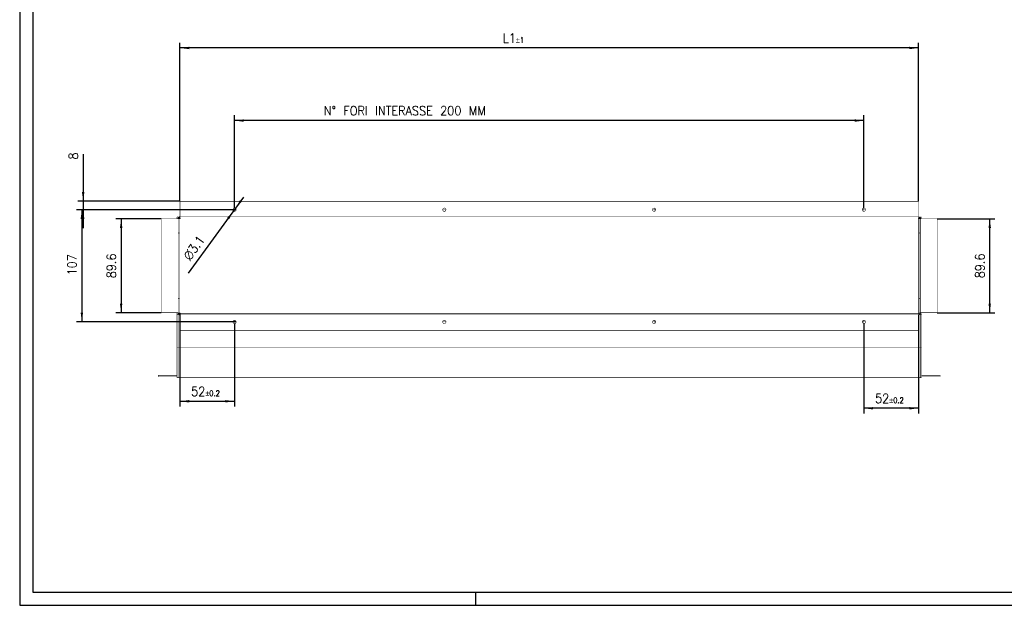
# Model space of a CAD drawing. Header units: inches. Extents: x -2 to 592, y 432 to 852.
# Tile 1 of 5: x -2 to 373, y 432 to 655. Entities that reach past the tile are written whole.
import ezdxf

# ---------------------------------------------------------------- set-up
doc = ezdxf.new("R2010")
doc.units = ezdxf.units.IN
doc.linetypes.add('DOT_CENTER', pattern=[14, 12, -1, 0, -1])
doc.layers.add('1', color=7, linetype='Continuous')
doc.styles.add('CONVERTER_11', font='txt.shx', dxfattribs={"width": 0.9})
doc.dimstyles.new('ME10_DIM_18', dxfattribs={"dimtxt": 8.75, "dimasz": 8.75, "dimexe": 5, "dimexo": 0, "dimgap": 5, "dimtad": 1, "dimdec": 1, "dimdsep": 46, "dimtxsty": 'CONVERTER_11', "dimsah": 1, "dimcen": 0.09, "dimclrd": 2, "dimclre": 2, "dimclrt": 7, "dimadec": 0, "dimazin": 0, "dimtol": 1, "dimtp": 0.2, "dimtm": 0.2, "dimtfac": 0.6, "dimtdec": 1, "dimtix": 1, "dimtmove": 0, "dimatfit": 3, "dimfxl": 1, "dimtolj": 1, "dimtzin": 0, "dimarcsym": 0})
doc.dimstyles.new('ME10_DIM_19', dxfattribs={"dimtxt": 8.75, "dimasz": 8.75, "dimexe": 5, "dimexo": 0, "dimgap": 5, "dimtad": 1, "dimdec": 1, "dimdsep": 46, "dimtxsty": 'CONVERTER_11', "dimsah": 1, "dimcen": 0.09, "dimclrd": 2, "dimclre": 2, "dimclrt": 7, "dimadec": 0, "dimazin": 0, "dimtol": 1, "dimtp": 0.2, "dimtm": 0.2, "dimtfac": 0.6, "dimtdec": 1, "dimtix": 1, "dimtmove": 0, "dimatfit": 3, "dimfxl": 1, "dimtolj": 1, "dimtzin": 0, "dimarcsym": 0})
doc.dimstyles.new('ME10_DIM_20', dxfattribs={"dimtxt": 8.75, "dimasz": 8.75, "dimexe": 5, "dimexo": 0, "dimgap": 5, "dimtad": 1, "dimdec": 1, "dimdsep": 46, "dimtxsty": 'CONVERTER_11', "dimsah": 1, "dimcen": 0.09, "dimclrd": 2, "dimclre": 2, "dimclrt": 7, "dimadec": 0, "dimazin": 0, "dimtol": 1, "dimtp": 1, "dimtm": 1, "dimtfac": 0.6, "dimtdec": 0, "dimtix": 1, "dimtmove": 0, "dimatfit": 3, "dimfxl": 1, "dimtolj": 1, "dimtzin": 0, "dimarcsym": 0})
doc.dimstyles.new('ME10_DIM_21', dxfattribs={"dimtxt": 8.75, "dimasz": 8.75, "dimexe": 5, "dimexo": 0, "dimgap": 5, "dimtad": 1, "dimdec": 1, "dimdsep": 46, "dimtxsty": 'CONVERTER_11', "dimsah": 1, "dimcen": 0.09, "dimclrd": 2, "dimclre": 2, "dimclrt": 7, "dimadec": 0, "dimazin": 0, "dimtfac": 1, "dimtdec": 4, "dimtix": 1, "dimtmove": 0, "dimatfit": 3, "dimfxl": 1, "dimtolj": 1, "dimtzin": 0, "dimarcsym": 0})
doc.dimstyles.new('ME10_DIM_22', dxfattribs={"dimtxt": 8.75, "dimasz": 8.75, "dimexe": 5, "dimexo": 0, "dimgap": 5, "dimtad": 1, "dimdec": 1, "dimdsep": 46, "dimtxsty": 'CONVERTER_11', "dimsah": 1, "dimcen": 0.09, "dimclrd": 2, "dimclre": 2, "dimclrt": 7, "dimadec": 0, "dimazin": 0, "dimtfac": 1, "dimtdec": 4, "dimtix": 1, "dimtmove": 0, "dimatfit": 3, "dimfxl": 1, "dimtolj": 1, "dimtzin": 0, "dimarcsym": 0})
doc.dimstyles.new('ME10_DIM_23', dxfattribs={"dimtxt": 8.75, "dimasz": 8.75, "dimexe": 5, "dimexo": 0, "dimgap": 5, "dimtad": 1, "dimdec": 1, "dimdsep": 46, "dimtxsty": 'CONVERTER_11', "dimsah": 1, "dimcen": 0.09, "dimclrd": 2, "dimclre": 2, "dimclrt": 7, "dimadec": 0, "dimazin": 0, "dimtfac": 1, "dimtdec": 4, "dimtix": 1, "dimtmove": 0, "dimatfit": 3, "dimfxl": 1, "dimtolj": 1, "dimtzin": 0, "dimarcsym": 0})
doc.dimstyles.new('ME10_DIM_24', dxfattribs={"dimtxt": 8.75, "dimasz": 8.75, "dimexe": 5, "dimexo": 0, "dimgap": 5, "dimtad": 1, "dimdec": 1, "dimdsep": 46, "dimtxsty": 'CONVERTER_11', "dimsah": 1, "dimcen": 0.09, "dimclrd": 2, "dimclre": 2, "dimclrt": 7, "dimadec": 0, "dimazin": 0, "dimtfac": 1, "dimtdec": 4, "dimtix": 1, "dimtmove": 0, "dimatfit": 3, "dimfxl": 1, "dimtolj": 1, "dimtzin": 0, "dimarcsym": 0})
doc.dimstyles.new('ME10_DIM_25', dxfattribs={"dimtxt": 8.75, "dimasz": 8.75, "dimexe": 5, "dimexo": 0, "dimgap": 5, "dimtad": 1, "dimdec": 1, "dimdsep": 46, "dimtxsty": 'CONVERTER_11', "dimsah": 1, "dimcen": 0.09, "dimclrd": 2, "dimclre": 2, "dimclrt": 7, "dimadec": 0, "dimazin": 0, "dimtfac": 1, "dimtdec": 4, "dimtix": 1, "dimtmove": 0, "dimatfit": 3, "dimfxl": 1, "dimtolj": 1, "dimtzin": 0, "dimarcsym": 0})

# ---------------------------------------------------------------- blocks, each defined once
blk = doc.blocks.new('N213058B_MANDATA_ARIA_90__2_1__6', base_point=(145.45, 1296.35))
at = {"color": 7, "linetype": 'Continuous', "const_width": 0.5}
for points in [[(147.4, 1464.9), (851.4, 1464.9)], [(147.4, 1464.9), (147.4, 1450.3)], [(851.4, 1464.9), (851.4, 1450.3)], [(145.7, 1448.2), (145.7, 1448.2)], [(145.7, 1434.7), (145.7, 1448.2)], [(146.9, 1434.7), (146.9, 1448.2)], [(147.4, 1449.9), (147.4, 1450.3)], [(147.4, 1448.7), (147.4, 1449.9)], [(147.4, 1448.7), (147.4, 1448.7)], [(851.4, 1449.9), (851.4, 1450.3)], [(851.4, 1448.7), (851.4, 1449.9)], [(851.4, 1448.7), (851.4, 1448.7)], [(851.9, 1434.7), (851.9, 1448.2)], [(853.1, 1448.2), (853.1, 1448.2)], [(853.1, 1434.7), (853.1, 1448.2)], [(146.9, 1434.7), (145.7, 1434.7)], [(145.7, 1372.1), (145.7, 1434.7)], [(146.9, 1372.1), (146.9, 1434.7)], [(851.9, 1372.1), (851.9, 1434.7)], [(851.9, 1434.7), (853.1, 1434.7)], [(853.1, 1372.1), (853.1, 1434.7)], [(145.7, 1358.6), (145.7, 1372.1)], [(146.9, 1358.6), (146.9, 1372.1)], [(851.9, 1358.6), (851.9, 1372.1)], [(853.1, 1358.6), (853.1, 1372.1)], [(145.7, 1358.6), (145.7, 1358.6)], [(145.7, 1356.87), (145.7, 1358.6)], [(145.7, 1325.4), (145.7, 1356.87)], [(147.4, 1358.1), (147.4, 1358.1)], [(147.4, 1358.1), (147.4, 1356.9)], [(147.4, 1356.9), (147.4, 1356.9)], [(147.4, 1356.9), (147.4, 1356.9)], [(147.4, 1356.9), (147.4, 1356.5)], [(147.4, 1356.5), (147.4, 1341.9)], [(851.4, 1358.1), (851.4, 1358.1)], [(851.4, 1358.1), (851.4, 1356.9)], [(851.4, 1356.9), (851.4, 1356.9)], [(851.4, 1356.9), (851.4, 1356.9)], [(851.4, 1356.9), (851.4, 1356.5)], [(851.4, 1356.5), (851.4, 1341.9)], [(853.1, 1356.87), (853.1, 1358.6)], [(853.1, 1358.6), (853.1, 1358.6)], [(853.1, 1325.4), (853.1, 1356.87)], [(145.7, 1298.6), (145.7, 1325.4)], [(853.1, 1298.6), (853.1, 1325.4)], [(145.7, 1297.8), (145.7, 1298.6)], [(145.7, 1296.6), (145.7, 1297.8)], [(146.9, 1296.6), (145.7, 1296.6)], [(147.4, 1296.6), (146.9, 1296.6)], [(851.4, 1296.6), (147.4, 1296.6)], [(851.9, 1296.6), (851.4, 1296.6)], [(851.9, 1296.6), (853.1, 1296.6)], [(853.1, 1297.8), (853.1, 1298.6)], [(853.1, 1296.6), (853.1, 1297.8)]]:
    blk.add_lwpolyline(points, dxfattribs=at)
for points in [[(197.85, 1456.9, 1), (200.95, 1456.9, 1)], [(397.85, 1456.9, 1), (400.95, 1456.9, 1)], [(597.85, 1456.9, 1), (600.95, 1456.9, 1)], [(797.85, 1456.9, 1), (800.95, 1456.9, 1)]]:
    blk.add_lwpolyline(points, format="xyb", close=True, dxfattribs=at)
at = {"color": 124, "linetype": 'Continuous', "const_width": 0.25}
for points in [[(851.4, 1450.3), (147.4, 1450.3)], [(147.4, 1448.7), (147.4, 1358.1)], [(851.4, 1448.7), (147.4, 1448.7)], [(851.4, 1448.7), (851.4, 1358.1)], [(147.4, 1341.9), (147.4, 1325.4)], [(851.4, 1341.9), (851.4, 1325.4)], [(146.9, 1325.4), (145.7, 1325.4)], [(146.9, 1325.4), (147.4, 1325.4)], [(147.4, 1325.4), (851.4, 1325.4)], [(147.4, 1296.6), (147.4, 1325.4)], [(851.4, 1296.6), (851.4, 1325.4)], [(851.9, 1325.4), (851.4, 1325.4)], [(851.9, 1325.4), (853.1, 1325.4)]]:
    blk.add_lwpolyline(points, dxfattribs=at)
at = {"color": 7, "linetype": 'Continuous'}
for points, knots in [([(147.4, 1449.9), (147.34, 1449.9), (147.23, 1449.89), (147.06, 1449.87), (146.9, 1449.83), (146.75, 1449.77), (146.6, 1449.7), (146.46, 1449.62), (146.32, 1449.52), (146.2, 1449.4), (146.08, 1449.28), (145.98, 1449.14), (145.9, 1449.01), (145.83, 1448.85), (145.77, 1448.69), (145.73, 1448.53), (145.7, 1448.36), (145.7, 1448.25), (145.7, 1448.2)], [0, 0, 0, 0, 0.180963, 0.333307, 0.514851, 0.66762, 0.819964, 1.000898, 1.153672, 1.33524, 1.516169, 1.668489, 1.821274, 2.002858, 2.169356, 2.335855, 2.516472, 2.668617, 2.668617, 2.668617, 2.668617]), ([(147.4, 1448.7), (147.39, 1448.7), (147.35, 1448.7), (147.3, 1448.69), (147.25, 1448.68), (147.21, 1448.66), (147.16, 1448.64), (147.12, 1448.62), (147.08, 1448.59), (147.04, 1448.55), (147.01, 1448.52), (146.98, 1448.48), (146.96, 1448.44), (146.94, 1448.39), (146.92, 1448.35), (146.91, 1448.3), (146.9, 1448.25), (146.9, 1448.22), (146.9, 1448.2)], [0, 0, 0, 0, 0.0448104, 0.0980313, 0.1471956, 0.1963598, 0.2453715, 0.2943834, 0.3477838, 0.3927193, 0.4459337, 0.4907338, 0.5356706, 0.5890777, 0.6338497, 0.687017, 0.7318374, 0.7850796, 0.7850796, 0.7850796, 0.7850796]), ([(851.4, 1449.9), (851.46, 1449.9), (851.57, 1449.89), (851.74, 1449.87), (851.9, 1449.83), (852.06, 1449.77), (852.2, 1449.7), (852.34, 1449.62), (852.48, 1449.52), (852.6, 1449.4), (852.72, 1449.28), (852.82, 1449.14), (852.9, 1449), (852.97, 1448.85), (853.03, 1448.69), (853.07, 1448.53), (853.1, 1448.36), (853.1, 1448.25), (853.1, 1448.2)], [0, 0, 0, 0, 0.166727, 0.333455, 0.514736, 0.667321, 0.834027, 1.000733, 1.153326, 1.334641, 1.51564, 1.668009, 1.834984, 2.001959, 2.168624, 2.33529, 2.516244, 2.668626, 2.668626, 2.668626, 2.668626]), ([(851.4, 1448.7), (851.42, 1448.7), (851.45, 1448.7), (851.5, 1448.69), (851.55, 1448.68), (851.59, 1448.66), (851.64, 1448.64), (851.68, 1448.62), (851.72, 1448.59), (851.77, 1448.54), (851.82, 1448.48), (851.86, 1448.41), (851.88, 1448.35), (851.89, 1448.3), (851.9, 1448.25), (851.9, 1448.22), (851.9, 1448.2)], [0, 0, 0, 0, 0.0490374, 0.098075, 0.1513928, 0.1962709, 0.249513, 0.2943324, 0.3392128, 0.3925405, 0.4905577, 0.5885752, 0.6333882, 0.6866127, 0.7357289, 0.784845, 0.784845, 0.784845, 0.784845])]:
    blk.add_open_spline(points, degree=3, knots=knots, dxfattribs=at)
at = {"layer": '1', "color": 30, "linetype": 'DOT_CENTER', "const_width": 0.25}
for points in [[(201.1, 1456.9), (197.69, 1456.9)], [(199.4, 1458.6), (199.4, 1455.19)], [(401.1, 1456.9), (397.69, 1456.9)], [(399.4, 1458.6), (399.4, 1455.19)], [(601.1, 1456.9), (597.69, 1456.9)], [(599.4, 1458.6), (599.4, 1455.19)], [(801.1, 1456.9), (797.69, 1456.9)], [(799.4, 1458.6), (799.4, 1455.19)]]:
    blk.add_lwpolyline(points, dxfattribs=at)
blk = doc.blocks.new('N213058B_MANDATA_ARIA_90___7', base_point=(145.45, 1296.35))
at = {"color": 7, "linetype": 'Continuous', "const_width": 0.5}
for points in [[(146.9, 1372.1), (145.7, 1372.1)], [(145.7, 1358.6), (145.7, 1372.1)], [(146.9, 1358.6), (146.9, 1372.1)], [(851.9, 1372.1), (853.1, 1372.1)], [(851.9, 1358.6), (851.9, 1372.1)], [(853.1, 1358.6), (853.1, 1372.1)], [(145.7, 1358.6), (145.7, 1358.6)], [(145.7, 1356.87), (145.7, 1358.6)], [(145.7, 1325.4), (145.7, 1356.87)], [(147.4, 1358.1), (147.4, 1358.1)], [(147.4, 1358.1), (147.4, 1356.9)], [(851.4, 1358.1), (147.4, 1358.1)], [(147.4, 1356.9), (147.4, 1356.9)], [(147.4, 1356.9), (147.4, 1356.9)], [(147.4, 1356.9), (147.4, 1356.5)], [(147.4, 1356.5), (147.4, 1341.9)], [(851.4, 1358.1), (851.4, 1358.1)], [(851.4, 1358.1), (851.4, 1356.9)], [(851.4, 1356.9), (851.4, 1356.9)], [(851.4, 1356.9), (851.4, 1356.9)], [(851.4, 1356.9), (851.4, 1356.5)], [(851.4, 1356.5), (851.4, 1341.9)], [(853.1, 1356.87), (853.1, 1358.6)], [(853.1, 1358.6), (853.1, 1358.6)], [(853.1, 1325.4), (853.1, 1356.87)], [(851.4, 1341.9), (147.4, 1341.9)], [(145.7, 1298.6), (145.7, 1325.4)], [(853.1, 1298.6), (853.1, 1325.4)], [(145.7, 1297.8), (145.7, 1298.6)], [(145.7, 1296.6), (145.7, 1297.8)], [(146.9, 1296.6), (145.7, 1296.6)], [(147.4, 1296.6), (146.9, 1296.6)], [(851.4, 1296.6), (147.4, 1296.6)], [(851.9, 1296.6), (851.4, 1296.6)], [(851.9, 1296.6), (853.1, 1296.6)], [(853.1, 1297.8), (853.1, 1298.6)], [(853.1, 1296.6), (853.1, 1297.8)]]:
    blk.add_lwpolyline(points, dxfattribs=at)
at = {"color": 124, "linetype": 'Continuous', "const_width": 0.25}
for points in [[(851.4, 1356.5), (147.4, 1356.5)], [(147.4, 1341.9), (147.4, 1325.4)], [(851.4, 1341.9), (851.4, 1325.4)], [(146.9, 1325.4), (145.7, 1325.4)], [(146.9, 1325.4), (147.4, 1325.4)], [(147.4, 1325.4), (851.4, 1325.4)], [(147.4, 1296.6), (147.4, 1325.4)], [(851.4, 1296.6), (851.4, 1325.4)], [(851.9, 1325.4), (851.4, 1325.4)], [(851.9, 1325.4), (853.1, 1325.4)]]:
    blk.add_lwpolyline(points, dxfattribs=at)
at = {"color": 7, "linetype": 'Continuous', "const_width": 0.5}
for points in [[(197.85, 1349.9, 1), (200.95, 1349.9, 1)], [(397.85, 1349.9, 1), (400.95, 1349.9, 1)], [(597.85, 1349.9, 1), (600.95, 1349.9, 1)], [(797.85, 1349.9, 1), (800.95, 1349.9, 1)]]:
    blk.add_lwpolyline(points, format="xyb", close=True, dxfattribs=at)
at = {"color": 7, "linetype": 'Continuous'}
for points, knots in [([(145.7, 1358.6), (145.7, 1358.54), (145.71, 1358.42), (145.73, 1358.26), (145.77, 1358.11), (145.83, 1357.94), (145.9, 1357.79), (145.99, 1357.64), (146.09, 1357.51), (146.2, 1357.39), (146.32, 1357.28), (146.45, 1357.18), (146.59, 1357.1), (146.74, 1357.02), (146.91, 1356.97), (147.07, 1356.93), (147.24, 1356.9), (147.35, 1356.9), (147.4, 1356.9)], [0, 0, 0, 0, 0.181165, 0.333654, 0.486164, 0.667357, 0.848494, 1.000961, 1.182174, 1.334712, 1.501492, 1.668272, 1.82082, 2.002068, 2.168825, 2.335582, 2.516847, 2.669422, 2.669422, 2.669422, 2.669422]), ([(146.9, 1358.6), (146.9, 1358.58), (146.9, 1358.55), (146.91, 1358.5), (146.92, 1358.45), (146.94, 1358.41), (146.96, 1358.36), (146.98, 1358.32), (147.01, 1358.28), (147.05, 1358.24), (147.08, 1358.21), (147.12, 1358.18), (147.17, 1358.15), (147.21, 1358.13), (147.25, 1358.12), (147.3, 1358.11), (147.35, 1358.1), (147.38, 1358.1), (147.4, 1358.1)], [0, 0, 0, 0, 0.0532836, 0.0981333, 0.1472079, 0.1962819, 0.241129, 0.2944007, 0.3434822, 0.3925633, 0.4458308, 0.4906681, 0.5439738, 0.5888432, 0.6336787, 0.6869347, 0.7360292, 0.7851235, 0.7851235, 0.7851235, 0.7851235]), ([(851.9, 1358.6), (851.9, 1358.58), (851.9, 1358.55), (851.89, 1358.5), (851.88, 1358.45), (851.86, 1358.4), (851.84, 1358.36), (851.82, 1358.32), (851.79, 1358.28), (851.76, 1358.24), (851.72, 1358.21), (851.68, 1358.18), (851.63, 1358.15), (851.59, 1358.13), (851.55, 1358.12), (851.5, 1358.11), (851.45, 1358.1), (851.42, 1358.1), (851.4, 1358.1)], [0, 0, 0, 0, 0.0448114, 0.0980323, 0.1471572, 0.1962818, 0.2495001, 0.294303, 0.3392053, 0.3925622, 0.4373646, 0.4905729, 0.5439343, 0.5888422, 0.6378431, 0.6868438, 0.7317538, 0.7851226, 0.7851226, 0.7851226, 0.7851226]), ([(853.1, 1358.6), (853.1, 1358.55), (853.1, 1358.43), (853.07, 1358.27), (853.03, 1358.11), (852.98, 1357.95), (852.9, 1357.79), (852.82, 1357.65), (852.72, 1357.52), (852.57, 1357.35), (852.35, 1357.17), (852.11, 1357.04), (851.9, 1356.97), (851.74, 1356.93), (851.57, 1356.9), (851.46, 1356.9), (851.4, 1356.9)], [0, 0, 0, 0, 0.152359, 0.33331, 0.485963, 0.667356, 0.833995, 1.000632, 1.1533, 1.334714, 1.667994, 2.001269, 2.153583, 2.334472, 2.487166, 2.668621, 2.668621, 2.668621, 2.668621])]:
    blk.add_open_spline(points, degree=3, knots=knots, dxfattribs=at)
at = {"layer": '1', "color": 30, "linetype": 'DOT_CENTER', "const_width": 0.25}
for points in [[(199.4, 1351.6), (199.4, 1348.19)], [(399.4, 1351.6), (399.4, 1348.19)], [(599.4, 1351.6), (599.4, 1348.19)], [(799.4, 1351.6), (799.4, 1348.19)], [(201.1, 1349.9), (197.69, 1349.9)], [(401.1, 1349.9), (397.69, 1349.9)], [(601.1, 1349.9), (597.69, 1349.9)], [(801.1, 1349.9), (797.69, 1349.9)]]:
    blk.add_lwpolyline(points, dxfattribs=at)
blk = doc.blocks.new('N213058B_MANDATA_ARIA_90__1__8', base_point=(852.85, 1296.35))
at = {"color": 7, "linetype": 'Continuous', "const_width": 0.5}
for points in [[(853.1, 1449.89), (853.1, 1448.2)], [(853.1, 1449.89), (854.3, 1449.89)], [(853.1, 1448.2), (853.1, 1448.2)], [(853.1, 1434.7), (853.1, 1448.2)], [(854.3, 1448.2), (853.1, 1448.2)], [(854.3, 1449.89), (854.3, 1448.2)], [(869.3, 1448.2), (854.3, 1448.2)], [(869.3, 1358.6), (869.3, 1448.2)], [(853.1, 1372.1), (853.1, 1434.7)], [(853.1, 1358.6), (853.1, 1372.1)], [(853.1, 1358.6), (854.3, 1358.6)], [(853.1, 1356.87), (853.1, 1358.6)], [(853.1, 1358.6), (853.1, 1358.6)], [(854.3, 1356.87), (853.1, 1356.87)], [(853.1, 1325.4), (853.1, 1356.87)], [(854.3, 1358.6), (869.3, 1358.6)], [(854.3, 1356.87), (854.3, 1358.6)], [(854.3, 1356.87), (854.3, 1325.4)], [(853.1, 1298.6), (853.1, 1325.4)], [(854.3, 1299), (854.3, 1325.4)], [(853.1, 1297.8), (853.1, 1298.6)], [(853.1, 1296.6), (853.1, 1297.8)], [(853.1, 1296.6), (854.3, 1296.6)], [(872.1, 1299), (854.3, 1299)], [(854.3, 1297.8), (854.3, 1299)], [(872.1, 1297.8), (854.3, 1297.8)], [(854.3, 1296.6), (854.3, 1297.8)], [(872.1, 1297.8), (872.1, 1299)]]:
    blk.add_lwpolyline(points, dxfattribs=at)
at = {"color": 124, "linetype": 'Continuous', "const_width": 0.25}
blk.add_lwpolyline([(854.3, 1325.4), (853.1, 1325.4)], dxfattribs=at)
blk = doc.blocks.new('N213058B_MANDATA_ARIA_90__1_1__9', base_point=(126.45, 1296.35))
at = {"color": 7, "linetype": 'Continuous', "const_width": 0.5}
for points in [[(129.5, 1448.2), (144.5, 1448.2)], [(129.5, 1358.6), (129.5, 1448.2)], [(144.5, 1449.89), (144.5, 1448.2)], [(145.7, 1449.89), (144.5, 1449.89)], [(144.5, 1448.2), (145.7, 1448.2)], [(145.7, 1449.89), (145.7, 1448.2)], [(145.7, 1448.2), (145.7, 1448.2)], [(145.7, 1434.7), (145.7, 1448.2)], [(145.7, 1372.1), (145.7, 1434.7)], [(145.7, 1358.6), (145.7, 1372.1)], [(144.5, 1358.6), (129.5, 1358.6)], [(145.7, 1358.6), (144.5, 1358.6)], [(144.5, 1356.87), (144.5, 1358.6)], [(144.5, 1356.87), (145.7, 1356.87)], [(144.5, 1356.87), (144.5, 1325.4)], [(145.7, 1358.6), (145.7, 1358.6)], [(145.7, 1356.87), (145.7, 1358.6)], [(145.7, 1325.4), (145.7, 1356.87)], [(144.5, 1299), (144.5, 1325.4)], [(145.7, 1298.6), (145.7, 1325.4)], [(126.7, 1299), (144.5, 1299)], [(126.7, 1297.8), (126.7, 1299)], [(126.7, 1297.8), (144.5, 1297.8)], [(144.5, 1296.6), (144.5, 1299)], [(145.7, 1296.6), (144.5, 1296.6)], [(145.7, 1297.8), (145.7, 1298.6)], [(145.7, 1296.6), (145.7, 1297.8)]]:
    blk.add_lwpolyline(points, dxfattribs=at)
at = {"color": 124, "linetype": 'Continuous', "const_width": 0.25}
blk.add_lwpolyline([(144.5, 1325.4), (145.7, 1325.4)], dxfattribs=at)
blk = doc.blocks.new('B0167_KIT_PLENUM_90___10', base_point=(126.45, 1296.35))
for name, p in [('N213058B_MANDATA_ARIA_90__2_1__6', (145.45, 1296.35)), ('N213058B_MANDATA_ARIA_90__1_1__9', (126.45, 1296.35)), ('N213058B_MANDATA_ARIA_90__1__8', (852.85, 1296.35)), ('N213058B_MANDATA_ARIA_90___7', (145.45, 1296.35))]:
    blk.add_blockref(name, p)
blk = doc.blocks.new('*D33')
at = {"layer": '1', "color": 2, "linetype": 'Continuous'}
for p, q in [((147.4, 1358.1), (147.4, 1269.16)), ((199.4, 1348.19), (199.4, 1269.16)), ((147.4, 1274.16), (199.4, 1274.16))]:
    blk.add_line(p, q, dxfattribs=at)
at = {"layer": '1', "color": 2}
for points in [[(156.15, 1275.31), (156.15, 1273.01), (147.4, 1274.16)], [(190.65, 1273.01), (190.65, 1275.31), (199.4, 1274.16)]]:
    blk.add_solid(points, dxfattribs=at)
at = {"layer": '1', "color": 7, "insert": (158.02, 1279.16), "char_height": 8.75, "attachment_point": 7, "rotation": 0.00014, "line_spacing_factor": 0.60024, "style": 'CONVERTER_11'}
blk.add_mtext('\\C7;52\\C7;\\H5.25;{\\Fgdt;`}0.2', dxfattribs=at)
blk = doc.blocks.new('*D34')
at = {"layer": '1', "color": 2, "linetype": 'Continuous'}
for p, q in [((851.4, 1356.5), (851.4, 1262.51)), ((799.4, 1348.19), (799.4, 1262.51)), ((851.4, 1267.51), (799.4, 1267.51))]:
    blk.add_line(p, q, dxfattribs=at)
at = {"layer": '1', "color": 2}
for points in [[(808.15, 1268.66), (808.15, 1266.36), (799.4, 1267.51)], [(842.65, 1266.36), (842.65, 1268.66), (851.4, 1267.51)]]:
    blk.add_solid(points, dxfattribs=at)
at = {"layer": '1', "color": 7, "insert": (810.02, 1272.51), "char_height": 8.75, "attachment_point": 7, "rotation": 0.00014, "line_spacing_factor": 0.60024, "style": 'CONVERTER_11'}
blk.add_mtext('\\C7;52\\C7;\\H5.25;{\\Fgdt;`}0.2', dxfattribs=at)
blk = doc.blocks.new('*D35')
at = {"layer": '1', "color": 2, "linetype": 'Continuous'}
for p, q in [((147.4, 1464.9), (147.4, 1616.17)), ((851.4, 1464.9), (851.4, 1616.17)), ((851.4, 1611.17), (147.4, 1611.17))]:
    blk.add_line(p, q, dxfattribs=at)
at = {"layer": '1', "color": 2}
for points in [[(156.15, 1612.33), (156.15, 1610.02), (147.4, 1611.17)], [(842.65, 1610.02), (842.65, 1612.33), (851.4, 1611.17)]]:
    blk.add_solid(points, dxfattribs=at)
at = {"layer": '1', "color": 7, "insert": (455.12, 1616.17), "char_height": 8.75, "attachment_point": 7, "rotation": 0.00014, "line_spacing_factor": 0.60024, "style": 'CONVERTER_11'}
blk.add_mtext('\\C7;L1\\C7;\\C7;\\C7;\\H5.25;{\\Fgdt;`}1', dxfattribs=at)
blk = doc.blocks.new('*D36')
at = {"layer": '1', "color": 2, "linetype": 'Continuous'}
for p, q in [((197.69, 1456.9), (48.84, 1456.9)), ((53.84, 1456.9), (53.84, 1349.9)), ((200.95, 1349.9), (48.84, 1349.9))]:
    blk.add_line(p, q, dxfattribs=at)
at = {"layer": '1', "color": 2}
for points in [[(54.99, 1448.15), (52.69, 1448.15), (53.84, 1456.9)], [(52.69, 1358.65), (54.99, 1358.65), (53.84, 1349.9)]]:
    blk.add_solid(points, dxfattribs=at)
at = {"layer": '1', "color": 7, "insert": (48.84, 1394.21), "char_height": 8.75, "attachment_point": 7, "rotation": 90, "line_spacing_factor": 0.60024, "style": 'CONVERTER_11'}
blk.add_mtext('107', dxfattribs=at)
blk = doc.blocks.new('*D37')
at = {"layer": '1', "color": 2, "linetype": 'Continuous'}
for p, q in [((55.1, 1509.94), (55.1, 1464.9)), ((147.4, 1464.9), (50.1, 1464.9)), ((55.1, 1464.9), (55.1, 1456.9)), ((200.95, 1456.9), (50.1, 1456.9)), ((55.1, 1456.9), (55.1, 1439.4))]:
    blk.add_line(p, q, dxfattribs=at)
at = {"layer": '1', "color": 2}
for points in [[(53.95, 1473.65), (56.25, 1473.65), (55.1, 1464.9)], [(56.25, 1448.15), (53.95, 1448.15), (55.1, 1456.9)]]:
    blk.add_solid(points, dxfattribs=at)
at = {"layer": '1', "color": 7, "insert": (50.1, 1504.69), "char_height": 8.75, "attachment_point": 7, "rotation": 90, "line_spacing_factor": 0.60024, "style": 'CONVERTER_11'}
blk.add_mtext('8', dxfattribs=at)
blk = doc.blocks.new('*D38')
at = {"layer": '1', "color": 2, "linetype": 'Continuous'}
for p, q in [((869.3, 1448.2), (924.36, 1448.2)), ((919.36, 1358.6), (919.36, 1448.2)), ((869.3, 1358.6), (924.36, 1358.6))]:
    blk.add_line(p, q, dxfattribs=at)
at = {"layer": '1', "color": 2}
for points in [[(920.51, 1439.45), (918.21, 1439.45), (919.36, 1448.2)], [(918.21, 1367.35), (920.51, 1367.35), (919.36, 1358.6)]]:
    blk.add_solid(points, dxfattribs=at)
at = {"layer": '1', "color": 7, "insert": (914.36, 1391.48), "char_height": 8.75, "attachment_point": 7, "rotation": 90, "line_spacing_factor": 0.60024, "style": 'CONVERTER_11'}
blk.add_mtext('89.6', dxfattribs=at)
blk = doc.blocks.new('*D39')
at = {"layer": '1', "color": 2, "linetype": 'Continuous'}
for p, q in [((129.5, 1448.2), (86.31, 1448.2)), ((91.31, 1448.2), (91.31, 1358.6)), ((129.5, 1358.6), (86.31, 1358.6))]:
    blk.add_line(p, q, dxfattribs=at)
at = {"layer": '1', "color": 2}
for points in [[(92.46, 1439.45), (90.16, 1439.45), (91.31, 1448.2)], [(90.16, 1367.35), (92.46, 1367.35), (91.31, 1358.6)]]:
    blk.add_solid(points, dxfattribs=at)
at = {"layer": '1', "color": 7, "insert": (86.31, 1391.48), "char_height": 8.75, "attachment_point": 7, "rotation": 90, "line_spacing_factor": 0.60024, "style": 'CONVERTER_11'}
blk.add_mtext('89.6', dxfattribs=at)
blk = doc.blocks.new('*D40')
at = {"layer": '1', "color": 2, "linetype": 'Continuous'}
for p, q in [((199.4, 1458.6), (199.4, 1546.94)), ((799.4, 1541.94), (199.4, 1541.94)), ((799.4, 1458.6), (799.4, 1546.94))]:
    blk.add_line(p, q, dxfattribs=at)
at = {"layer": '1', "color": 2}
for points in [[(208.15, 1543.09), (208.15, 1540.78), (199.4, 1541.94)], [(790.65, 1540.78), (790.65, 1543.09), (799.4, 1541.94)]]:
    blk.add_solid(points, dxfattribs=at)
at = {"layer": '1', "color": 7, "insert": (284.59, 1546.93), "char_height": 8.75, "attachment_point": 7, "rotation": 0.00014, "line_spacing_factor": 0.60024, "style": 'CONVERTER_11'}
blk.add_mtext('\\C7;N° FORI INTERASSE 200 MM\\C7;', dxfattribs=at)
blk = doc.blocks.new('*D41')
at = {"layer": '1', "color": 2, "linetype": 'Continuous'}
blk.add_line((208.03, 1468.76), (155.33, 1396.34), dxfattribs=at)
at = {"layer": '1', "color": 2}
for points in [[(204.53, 1465.9), (206.39, 1464.55), (200.31, 1458.15)], [(194.27, 1447.89), (192.41, 1449.25), (198.49, 1455.65)]]:
    blk.add_solid(points, dxfattribs=at)
at = {"layer": '1', "color": 7, "insert": (153.14, 1401.83), "char_height": 8.75, "attachment_point": 7, "rotation": 53.95756, "line_spacing_factor": 0.60024, "style": 'CONVERTER_11'}
blk.add_mtext('\\C7; {\\Fgdt;n}\\C7;3.1', dxfattribs=at)
blk = doc.blocks.new('format_A2', base_point=(297, 210))
at = {"layer": '1', "color": 2, "linetype": 'Continuous'}
for p, q in [((-2.17, 728.82), (-2.17, 431.82)), ((171.83, 431.82), (171.83, 436.82)), ((-2.17, 431.82), (381.83, 431.82))]:
    blk.add_line(p, q, dxfattribs=at)
at = {"layer": '1', "color": 7, "linetype": 'Continuous'}
for p, q in [((2.83, 728.82), (2.83, 436.82)), ((2.83, 436.82), (381.83, 436.82))]:
    blk.add_line(p, q, dxfattribs=at)
blk = doc.blocks.new('Davanti1', base_point=(500, 1380.75))
blk.add_blockref('B0167_KIT_PLENUM_90___10', (126.45, 1296.35))
at = {"layer": '1'}
blk.add_blockref('*D41', (0, 0), dxfattribs=at)
dim = blk.add_aligned_dim(p1=(147.4, 1464.9), p2=(851.4, 1464.9), distance=146.27, text='L1', dimstyle='ME10_DIM_20', override={"dimpost": 'L1<>'}, dxfattribs=at)
dim.commit()
dim.dimension.update_dxf_attribs({"geometry": '*D35', "text_midpoint": (479.97, 1620.55), "text_rotation": 0.00014})
dim = blk.add_linear_dim(base=(799.4, 1541.94), p1=(199.4, 1458.6), p2=(799.4, 1458.6), text='N° FORI INTERASSE 200 MM', dimstyle='ME10_DIM_25', override={"dimpost": 'N° FORI INTERASSE 200 MM<>'}, dxfattribs=at)
dim.commit()
dim.dimension.update_dxf_attribs({"geometry": '*D40', "text_midpoint": (467.29, 1551.31), "text_rotation": 0.00014})
for base, p1, p2, dimstyle, picture, middle in [((55.1, 1464.9), (200.95, 1456.9), (147.4, 1464.9), 'ME10_DIM_22', '*D37', (45.72, 1507.31)), ((53.84, 1456.9), (200.95, 1349.9), (197.69, 1456.9), 'ME10_DIM_21', '*D36', (44.46, 1403.4))]:
    dim = blk.add_linear_dim(base=base, p1=p1, p2=p2, angle=90, dimstyle=dimstyle, dxfattribs=at)
    dim.commit()
    dim.dimension.update_dxf_attribs({"geometry": picture, "text_midpoint": middle, "text_rotation": 90})
for p1, p2, distance, dimstyle, picture, middle in [((129.5, 1358.6), (129.5, 1448.2), 38.19, 'ME10_DIM_24', '*D39', (81.94, 1403.4)), ((869.3, 1448.2), (869.3, 1358.6), 50.06, 'ME10_DIM_23', '*D38', (909.98, 1403.4))]:
    dim = blk.add_aligned_dim(p1=p1, p2=p2, distance=distance, dimstyle=dimstyle, dxfattribs=at)
    dim.commit()
    dim.dimension.update_dxf_attribs({"geometry": picture, "text_midpoint": middle, "text_rotation": 90})
for base, p1, p2, dimstyle, picture, middle in [((147.4, 1274.16), (199.4, 1348.19), (147.4, 1358.1), 'ME10_DIM_18', '*D33', (173.4, 1283.53)), ((851.4, 1267.51), (799.4, 1348.19), (851.4, 1356.5), 'ME10_DIM_19', '*D34', (825.4, 1276.88))]:
    dim = blk.add_linear_dim(base=base, p1=p1, p2=p2, dimstyle=dimstyle, dxfattribs=at)
    dim.commit()
    dim.dimension.update_dxf_attribs({"geometry": picture, "text_midpoint": middle, "text_rotation": 0.00014})

msp = doc.modelspace()

# ---------------------------------------------------------------- block references
at = {"xscale": 0.4, "yscale": 0.4, "zscale": 0.4}
msp.add_blockref('Davanti1', (200, 552.3), dxfattribs=at)
at = {"layer": '1'}
msp.add_blockref('format_A2', (297, 210), dxfattribs=at)

doc.saveas('drawing.dxf')
